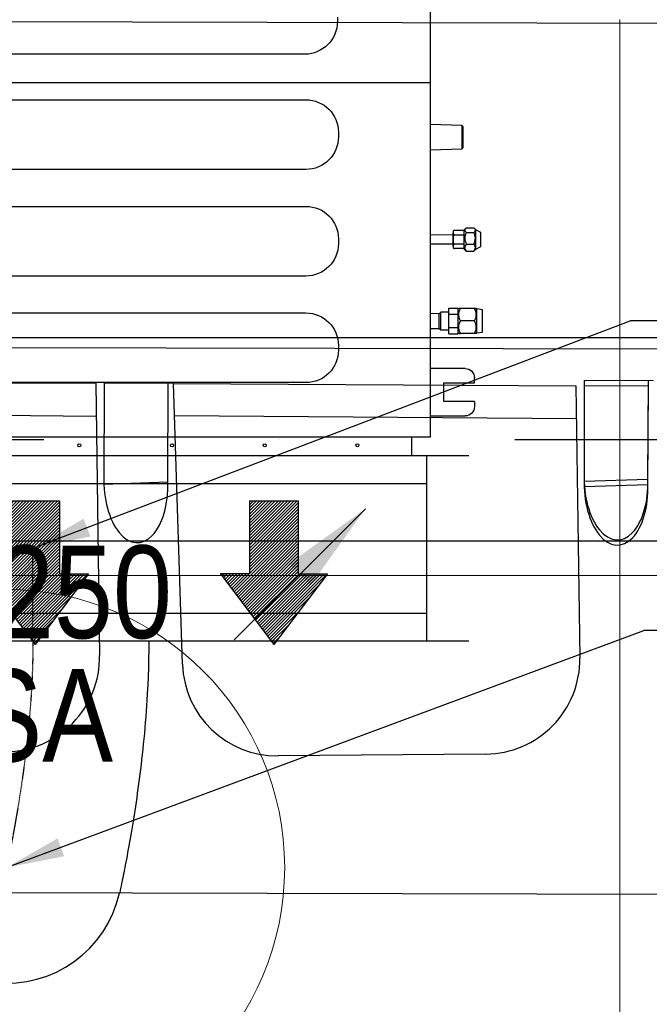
# Model space of a CAD drawing. Header units: millimetres. Extents: x -32221 to 212500, y 31663 to 93766.
# Tile 102 of 256: x 18603 to 19282, y 52250 to 53313. Entities that reach past the tile are written whole.
import ezdxf
from ezdxf.enums import TextEntityAlignment as Align

# ---------------------------------------------------------------- set-up
doc = ezdxf.new("R2010")
doc.units = ezdxf.units.MM
doc.linetypes.add('DASHDOT', pattern=[1, 0.5, -0.25, 0, -0.25])
doc.linetypes.add('DASHDOTX2', pattern=[50.8, 25.4, -12.7, 0, -12.7])
for name, color, linetype in [('DVM_INDOOR', 104, 'Continuous'), ('FLUID-N', 7, 'Continuous'), ('FLUID-N-100-ARRGR', 7, 'Continuous'), ('FLUID-N-100-NUM', 7, 'Continuous'), ('FLUID-N-SYM', 7, 'Continuous'), ('FLUID-W-100-DIM', 7, 'Continuous'), ('osie', 250, 'Continuous'), ('Sciany', 250, 'Continuous'), ('Wyposazenie', 250, 'Continuous')]:
    doc.layers.add(name, color=color, linetype=linetype)
doc.layers.add('kasetony', color=42, linetype='Continuous', lineweight=5)
doc.layers.add('Nawiewniki', color=5, linetype='Continuous', lineweight=20)
doc.styles.add('FDBES', font='simplex.shx')
doc.styles.get("Standard").update_dxf_attribs({"font": 'ARIALN.TTF'})
doc.linetypes.add('ZIGZAG', pattern='A,0.0001,-0.2,[131,ltypeshp.shx,S=0.2,R=0,X=-0.2,Y=0],-0.4,[131,ltypeshp.shx,S=0.2,R=180,X=0.2,Y=0],-0.2', length=0.8001)
doc.dimstyles.new('FDBES', dxfattribs={"dimscale": 50, "dimtxt": 4, "dimasz": 2.5, "dimexe": 0.8, "dimexo": 2, "dimgap": 1, "dimtad": 1, "dimdsep": 46, "dimtxsty": 'FDBES', "dimcen": 2.5, "dimclrd": 4, "dimclre": 5, "dimadec": 0, "dimazin": 0, "dimtfac": 1, "dimtmove": 0, "dimatfit": 3, "dimfxl": 1, "dimarcsym": 0})

# ---------------------------------------------------------------- blocks, each defined once
blk = doc.blocks.new('Direction')
at = {"layer": 'DVM_INDOOR', "color": 1}
for p, q in [((-35, 693.8), (35, 693.8)), ((-35, 693.8), (-35, 588.8)), ((35, 693.8), (35, 588.8)), ((-35, 588.8), (-77, 588.8)), ((-77, 588.8), (0, 487.3)), ((77, 588.8), (0, 487.3)), ((35, 588.8), (77, 588.8))]:
    blk.add_line(p, q, dxfattribs=at)
blk = doc.blocks.new('ID_D_G_D_1_T')
at = {"layer": 'DVM_INDOOR'}
h = blk.add_hatch(dxfattribs=at)
h.set_pattern_fill('ANSI31', color=1, scale=0.75)
h.set_pattern_definition([(45, (2.5398, -971.7816), (-1.683798, 1.683798), [])])
h.paths.add_polyline_path([(2.5, -574.8), (60.3, -498.6), (28.8, -498.6), (28.8, -419.9), (-23.7, -419.9), (-23.7, -498.6), (-55.2, -498.6)])
h = blk.add_hatch(dxfattribs=at)
h.set_pattern_fill('ANSI31', color=1, scale=0.75)
h.set_pattern_definition([(45, (102.5398, -971.7816), (-1.683798, 1.683798), [])])
h.paths.add_polyline_path([(260.1, -574.8), (317.8, -498.6), (286.3, -498.6), (286.3, -419.9), (233.8, -419.9), (233.8, -498.6), (202.3, -498.6)])
at = {"layer": 'DVM_INDOOR', "color": 0}
for p, q in [((429, -350.8), (429, 275.6)), ((328.5, 102.2), (328.5, 97.2)), ((293.4, 62.1), (-295.6, 62.1)), ((429, 31.3), (-424.9, 31.3)), ((-294.4, 12.9), (294.6, 12.9)), ((462.8, -14.8), (429, -13.6)), ((462.8, -14.8), (462.8, -27.3)), ((463.8, -15.8), (463.8, -38.9)), ((329.8, -22.2), (329.8, -27.2)), ((462.8, -27.3), (462.8, -39.9)), ((429, -41.1), (462.8, -39.9)), ((294.6, -62.3), (-294.4, -62.3)), ((-294.4, -102.1), (294.6, -102.1)), ((466.8, -126), (465.4, -127.4)), ((465.4, -128.2), (465.4, -127.4)), ((467.6, -125.3), (475.7, -125.3)), ((477.9, -127.4), (476.5, -126)), ((483.4, -130.4), (477.9, -127.4)), ((477.9, -128.2), (477.9, -127.4)), ((329.8, -137.2), (329.8, -142.2)), ((453.4, -133.2), (429, -133)), ((453.4, -130.3), (453.4, -130.8)), ((453.4, -137.4), (453.4, -130.8)), ((453.4, -137.4), (453.4, -130.8)), ((453.4, -142.7), (453.4, -133.2)), ((453.4, -142.7), (453.4, -133.2)), ((453.4, -142.7), (453.4, -133.2)), ((453.4, -137.4), (453.4, -138.4)), ((465.4, -128.1), (454.7, -128.1)), ((454.7, -133), (465.4, -133)), ((465.4, -148.4), (465.4, -128.2)), ((467.6, -130.2), (475.7, -130.2)), ((477.9, -148.4), (477.9, -128.2)), ((483.4, -145.4), (483.4, -130.4)), ((429, -142.7), (453.4, -142.7)), ((429, -142.7), (453.4, -142.7)), ((453.4, -145), (453.4, -138.4)), ((453.4, -145), (453.4, -145.5)), ((465.4, -142.8), (454.7, -142.8)), ((465.4, -147.7), (454.7, -147.7)), ((465.4, -148.4), (466.8, -149.8)), ((467.6, -142.8), (475.7, -142.8)), ((476.5, -149.8), (477.9, -148.4)), ((477.9, -148.4), (483.4, -145.4)), ((467.6, -150.5), (475.7, -150.5)), ((294.6, -177.3), (-294.4, -177.3)), ((448.6, -218.9), (448.6, -212)), ((448.6, -212), (458.6, -212)), ((458.6, -212), (458.6, -218.9)), ((459.4, -212.2), (458.9, -212.7)), ((476.3, -212.2), (461.5, -212.2)), ((476.3, -212.2), (461.5, -212.2)), ((478.9, -212.7), (478.4, -212.2)), ((-294.4, -217.1), (294.6, -217.1)), ((438.3, -218), (429, -217.9)), ((440.3, -216.4), (438.3, -218)), ((438.3, -225.9), (438.3, -218)), ((438.3, -233.9), (438.3, -218)), ((448.6, -216.4), (440.3, -216.4)), ((440.3, -235.4), (440.3, -216.4)), ((458.6, -218.9), (448.6, -218.9)), ((448.6, -232.8), (448.6, -218.9)), ((458.9, -216.3), (458.6, -216.3)), ((458.6, -218.9), (458.6, -232.8)), ((458.9, -238.7), (458.9, -212.7)), ((484.9, -213.7), (478.9, -212.7)), ((478.9, -238.7), (478.9, -212.7)), ((484.9, -237.7), (484.9, -213.7)), ((438.3, -233.9), (438.3, -225.9)), ((448.6, -232.8), (458.6, -232.8)), ((448.6, -239.7), (448.6, -232.8)), ((458.6, -232.8), (458.6, -239.7)), ((476.3, -225.7), (461.5, -225.7)), ((429, -233.9), (438.3, -233.9)), ((429, -233.9), (438.3, -233.9)), ((438.3, -233.9), (440.3, -235.4)), ((440.3, -235.4), (448.6, -235.4)), ((448.6, -239.7), (458.6, -239.7)), ((458.6, -235.3), (458.9, -235.3)), ((458.9, -238.7), (459.4, -239.2)), ((476.3, -239.2), (461.5, -239.2)), ((478.4, -239.2), (478.9, -238.7)), ((478.9, -238.7), (484.9, -237.7)), ((329.8, -252.2), (329.8, -257.2)), ((466.4, -277.2), (429, -277.2)), ((294.6, -292.3), (-294.4, -292.3)), ((443.3, -312.7), (443.3, -292.7)), ((443.3, -292.7), (476.4, -292.7)), ((476.4, -292.7), (476.4, -287.2)), ((473.4, -312.7), (443.3, -312.7)), ((476.4, -312.7), (473.4, -312.7)), ((476.4, -312.7), (476.4, -318.2)), ((429, -328.2), (466.4, -328.2)), ((-424.9, -350.8), (429, -350.8)), ((409, -371), (409, -351.3)), ((-408.1, -371), (409, -371))]:
    blk.add_line(p, q, dxfattribs=at)
for centre in [(50.2, -360), (150.2, -360), (250.2, -360), (350.2, -360)]:
    blk.add_circle(centre, 1.6, dxfattribs=at)
at = {"layer": 'DVM_INDOOR', "color": 0, "extrusion": (0, 0, -1)}
for centre, radius, start, end in [((-293.4, 97.2), 35.1, 180, 270), ((-294.6, -22.2), 35.1, 90, 180), ((-294.6, -27.2), 35.1, 180, 270), ((-294.6, -137.2), 35.1, 90, 180), ((-294.6, -142.2), 35.1, 180, 270), ((-294.6, -252.2), 35.1, 90, 180), ((-294.6, -257.2), 35.1, 180, 270), ((-466.4, -287.2), 10, 90, 180), ((-466.4, -318.2), 10, 180, 270), ((-409.5, -351.3), 0.5, 360, 90)]:
    blk.add_arc(centre, radius, start, end, dxfattribs=at)
at = {"layer": 'DVM_INDOOR', "color": 0}
for centre, start, end in [((462.8, -15.8), 0, 88.2), ((462.8, -38.9), 271.8, 0)]:
    blk.add_arc(centre, 1, start, end, dxfattribs=at)
for points, knots in [([(467.6, -125.3), (466.6, -126.1), (465.9, -126.9), (465.9, -128.6), (466.6, -129.4), (467.6, -130.2)], [0, 0, 0, 0, 0.5, 0.5, 1, 1, 1, 1]), ([(475.7, -130.2), (476.7, -129.4), (477.4, -128.6), (477.4, -126.9), (476.7, -126.1), (475.7, -125.3)], [0, 0, 0, 0, 0.5, 0.5, 1, 1, 1, 1]), ([(454.7, -128.1), (454.7, -128.1), (454.6, -128.1), (454.4, -128.1), (454, -128.3), (453.7, -128.5), (453.6, -128.8), (453.5, -129.1), (453.4, -129.4), (453.4, -129.8), (453.4, -130.1), (453.4, -130.3)], [0, 0, 0, 0, 0.000013, 0.069041, 0.139275, 0.284826, 0.389711, 0.496275, 0.619531, 0.743075, 1, 1, 1, 1]), ([(453.4, -130.8), (453.4, -131), (453.4, -131.3), (453.4, -131.7), (453.5, -132), (453.6, -132.3), (453.8, -132.6), (454.1, -132.9), (454.4, -133), (454.6, -133), (454.7, -133), (454.7, -133)], [0, 0, 0, 0, 0.239182, 0.362776, 0.485496, 0.613466, 0.749358, 0.877858, 0.939112, 0.970034, 1, 1, 1, 1]), ([(454.7, -133), (454.7, -133), (454.6, -133), (454.4, -133.1), (454.1, -133.3), (453.8, -133.8), (453.6, -134.3), (453.5, -134.9), (453.4, -135.6), (453.4, -136.4), (453.4, -137), (453.4, -137.4)], [0, 0, 0, 0, 0.029886, 0.060825, 0.121941, 0.2487, 0.371948, 0.49607, 0.618809, 0.742992, 1, 1, 1, 1]), ([(467.6, -130.2), (467.1, -131.2), (466.7, -132.2), (466.1, -134.3), (465.9, -135.4), (465.9, -138.7), (466.6, -140.8), (467.6, -142.8)], [0, 0, 0, 0, 0.25, 0.25, 0.5, 0.5, 1, 1, 1, 1]), ([(475.7, -142.8), (476.2, -141.8), (476.6, -140.8), (477.2, -138.7), (477.4, -137.6), (477.4, -134.3), (476.7, -132.2), (475.7, -130.2)], [0, 0, 0, 0, 0.25, 0.25, 0.5, 0.5, 1, 1, 1, 1]), ([(453.4, -138.4), (453.4, -138.8), (453.4, -139.4), (453.4, -140.2), (453.5, -140.8), (453.6, -141.5), (453.8, -142.1), (454.1, -142.5), (454.4, -142.8), (454.6, -142.8), (454.7, -142.8), (454.7, -142.8)], [0, 0, 0, 0, 0.239, 0.36254, 0.485088, 0.61328, 0.74929, 0.877829, 0.939097, 0.970051, 1, 1, 1, 1]), ([(454.7, -142.8), (454.6, -142.8), (454.5, -142.8), (454.3, -142.9), (454, -143), (453.7, -143.3), (453.6, -143.5), (453.5, -143.8), (453.4, -144.1), (453.4, -144.5), (453.4, -144.8), (453.4, -145)], [0, 0, 0, 0, 0.033947, 0.069512, 0.139705, 0.28517, 0.390004, 0.496517, 0.619714, 0.743198, 1, 1, 1, 1]), ([(453.4, -145.5), (453.4, -145.7), (453.4, -146), (453.4, -146.4), (453.5, -146.7), (453.6, -147.1), (453.8, -147.4), (454.1, -147.6), (454.4, -147.7), (454.6, -147.7), (454.7, -147.7), (454.7, -147.7)], [0, 0, 0, 0, 0.239181, 0.362773, 0.485493, 0.613462, 0.749353, 0.877854, 0.939109, 0.970033, 1, 1, 1, 1]), ([(467.6, -142.8), (467.1, -143.4), (466.7, -144), (466.1, -145.3), (465.9, -146), (465.9, -148), (466.6, -149.3), (467.6, -150.5)], [0, 0, 0, 0, 0.25, 0.25, 0.5, 0.5, 1, 1, 1, 1]), ([(475.7, -150.5), (476.2, -149.9), (476.6, -149.3), (477.2, -148), (477.4, -147.3), (477.4, -145.3), (476.7, -144), (475.7, -142.8)], [0, 0, 0, 0, 0.25, 0.25, 0.5, 0.5, 1, 1, 1, 1]), ([(461.5, -212.2), (461.4, -212.2), (461.2, -212.2), (460.9, -212.2), (460.8, -212.2), (460.6, -212.2), (460.6, -212.2), (460.4, -212.2), (460.3, -212.2), (460.1, -212.2), (459.8, -212.2), (459.7, -212.2), (459.5, -212.2), (459.5, -212.2), (459.5, -212.2), (459.4, -212.2), (459.4, -212.2), (459.4, -212.2), (459.4, -212.2), (459.4, -212.2)], [0, 0, 0, 0, 0.125462, 0.125462, 0.250924, 0.250924, 0.313655, 0.313655, 0.376386, 0.501849, 0.501849, 0.752773, 0.752773, 0.878235, 0.878235, 0.940966, 0.972332, 0.972332, 1, 1, 1, 1]), ([(461.5, -225.7), (460.9, -224.7), (460.4, -223.6), (459.7, -221.4), (459.4, -220.2), (459.4, -216.6), (460.3, -214.4), (461.5, -212.2)], [0, 0, 0, 0, 0.25, 0.25, 0.5, 0.5, 1, 1, 1, 1]), ([(460.1, -212.2), (460.2, -212.2), (460.2, -212.2), (460.4, -212.2), (460.4, -212.2), (460.4, -212.2), (460.5, -212.2), (460.6, -212.2), (460.8, -212.2), (460.9, -212.2), (461.2, -212.2), (461.4, -212.2), (461.5, -212.2)], [0, 0, 0, 0, 0.181781, 0.181781, 0.249966, 0.249966, 0.318151, 0.454521, 0.454521, 0.72726, 0.72726, 1, 1, 1, 1]), ([(476.3, -225.7), (477, -224.7), (477.5, -223.6), (478.2, -221.4), (478.4, -220.2), (478.4, -216.6), (477.6, -214.4), (476.3, -212.2)], [0, 0, 0, 0, 0.25, 0.25, 0.5, 0.5, 1, 1, 1, 1]), ([(476.3, -212.2), (476.5, -212.2), (476.6, -212.2), (476.9, -212.2), (477.1, -212.2), (477.2, -212.2), (477.3, -212.2), (477.4, -212.2), (477.6, -212.2), (477.8, -212.2), (478, -212.2), (478.2, -212.2), (478.3, -212.2), (478.4, -212.2), (478.4, -212.2), (478.4, -212.2), (478.4, -212.2), (478.4, -212.2), (478.4, -212.2), (478.4, -212.2), (478.4, -212.2), (478.4, -212.2), (478.3, -212.2), (478.2, -212.2), (478, -212.2), (477.8, -212.2), (477.7, -212.2), (477.5, -212.2), (477.5, -212.2), (477.4, -212.2), (477.3, -212.2), (477.2, -212.2), (477.1, -212.2), (476.9, -212.2), (476.6, -212.2), (476.5, -212.2), (476.3, -212.2)], [0, 0, 0, 0, 0.0625, 0.0625, 0.125, 0.125, 0.15625, 0.15625, 0.1875, 0.25, 0.25, 0.375, 0.375, 0.4375, 0.4375, 0.46875, 0.484375, 0.484375, 0.5, 0.5, 0.5625, 0.5625, 0.625, 0.625, 0.75, 0.75, 0.8125, 0.8125, 0.828125, 0.828125, 0.84375, 0.875, 0.875, 0.9375, 0.9375, 1, 1, 1, 1]), ([(461.5, -239.2), (460.9, -238.2), (460.4, -237.1), (459.7, -234.9), (459.4, -233.7), (459.4, -230.1), (460.3, -227.9), (461.5, -225.7)], [0, 0, 0, 0, 0.25, 0.25, 0.5, 0.5, 1, 1, 1, 1]), ([(476.3, -239.2), (477, -238.2), (477.5, -237.1), (478.2, -234.9), (478.4, -233.7), (478.4, -230.1), (477.6, -227.9), (476.3, -225.7)], [0, 0, 0, 0, 0.25, 0.25, 0.5, 0.5, 1, 1, 1, 1]), ([(459.4, -239.2), (459.4, -239.2), (459.4, -239.2), (459.4, -239.2), (459.4, -239.2), (459.5, -239.2), (459.5, -239.2), (459.5, -239.2), (459.7, -239.2), (459.8, -239.2), (460.1, -239.2), (460.3, -239.2), (460.4, -239.2), (460.6, -239.2), (460.6, -239.2), (460.8, -239.2), (460.9, -239.2), (461.2, -239.2), (461.4, -239.2), (461.5, -239.2)], [0, 0, 0, 0, 0.027668, 0.027668, 0.059034, 0.121765, 0.121765, 0.247227, 0.247227, 0.498151, 0.498151, 0.623614, 0.686345, 0.686345, 0.749076, 0.749076, 0.874538, 0.874538, 1, 1, 1, 1]), ([(478.4, -239.2), (478.4, -239.2), (478.4, -239.2), (478.4, -239.2), (478.4, -239.2), (478.4, -239.2), (478.4, -239.2), (478.3, -239.2), (478.2, -239.2), (478, -239.2), (477.8, -239.2), (477.6, -239.2), (477.4, -239.2), (477.3, -239.2), (477.2, -239.2), (477.1, -239.2), (476.9, -239.2), (476.6, -239.2), (476.5, -239.2), (476.3, -239.2)], [0, 0, 0, 0, 0.027668, 0.027668, 0.059034, 0.121765, 0.121765, 0.247227, 0.247227, 0.498151, 0.498151, 0.623614, 0.686345, 0.686345, 0.749076, 0.749076, 0.874538, 0.874538, 1, 1, 1, 1])]:
    blk.add_open_spline(points, degree=3, knots=knots, dxfattribs=at)
for points in [[(467.6, -150.5), (467.3, -150.3), (467, -150), (466.8, -149.8)], [(476.5, -149.8), (476.3, -150), (476, -150.3), (475.7, -150.5)]]:
    blk.add_open_spline(points, degree=3, dxfattribs=at)
at = {"layer": 'DVM_INDOOR', "xscale": 0.75, "yscale": 0.75, "zscale": 0.75}
for p in [(2.5, -940.3), (260.1, -940.3)]:
    blk.add_blockref('Direction', p, dxfattribs=at)
at = {"layer": 'DVM_INDOOR', "color": 2}
blk.add_text('SA', height=100, dxfattribs=at).set_placement((86.6, -731.4), align=Align.BOTTOM_RIGHT)
blk = doc.blocks.new('*U4444')
at = {"color": 14, "linetype": 'Continuous', "lineweight": -2}
for p, q in [((-100, -470), (-100, 470)), ((100, -470), (100, 470))]:
    blk.add_line(p, q, dxfattribs=at)
at = {"color": 0, "linetype": 'ByBlock', "lineweight": -2}
blk.add_line((-100, 425), (100, 425), dxfattribs=at)
at = {"color": 5, "linetype": 'Continuous', "lineweight": -3}
for p, q in [((-70, -425), (-70, 425)), ((70, -425), (70, 425))]:
    blk.add_line(p, q, dxfattribs=at)
blk = doc.blocks.new('*U4445')
at = {"color": 14, "linetype": 'Continuous', "lineweight": -2}
for p, q in [((-50, 125), (-50, 0)), ((-50, 0), (-50, -125))]:
    blk.add_line(p, q, dxfattribs=at)
at = {"layer": 'FLUID-N-SYM', "color": 2, "linetype": 'DASHDOT', "lineweight": -3}
blk.add_line((-50, 0), (50, 0), dxfattribs=at)
blk = doc.blocks.new('*U4467')
at = {"color": 14, "linetype": 'Continuous', "lineweight": -2}
for p, q in [((0, 244.6, -96.5), (0, 244.6, 28.5)), ((0, 244.6, 28.5), (0, 244.6, 153.5))]:
    blk.add_line(p, q, dxfattribs=at)
at = {"color": 14, "linetype": 'Continuous', "lineweight": -2, "extrusion": (-1, -8.97163e-18, -1.44104e-16)}
blk.add_ellipse((0, 0), major_axis=(0, 27.6, -121.9), ratio=1, start_param=0, end_param=1.690905, dxfattribs=at)
at = {"color": 14, "linetype": 'Continuous', "lineweight": -2, "extrusion": (-1, -1.81765e-16, -2.02435e-16)}
blk.add_ellipse((0, 0), major_axis=(0, -124.3, -12.8), ratio=1, start_param=0, end_param=1.450688, dxfattribs=at)
at = {"color": 20, "linetype": 'ZIGZAG', "lineweight": -2, "ltscale": 50}
for points, knots in [([(0, 244.6, 153.5), (0, 236, 153.4), (0, 218.7, 153.3), (0, 184.7, 151.9), (0, 144, 148.9), (0, 99.8, 143.9), (0, 60.5, 138.3), (0, 26.3, 132.6), (0, -1.8, 127.3), (0, -18.1, 124), (0, -25.8, 122.3), (0, -27.1, 122), (0, -27.6, 121.9)], [0, 0, 0, 0, 25.899921, 51.799843, 103.599686, 155.399528, 207.199371, 258.999214, 310.799057, 362.5989, 388.498821, 414.398743, 414.398743, 414.398743, 414.398743]), ([(0, 244.6, -96.5), (0, 237, -96.6), (0, 221.7, -96.7), (0, 192.3, -98.1), (0, 158.6, -100.9), (0, 123.2, -105.2), (0, 92.4, -109.8), (0, 65.9, -114.3), (0, 44.9, -118.3), (0, 33.4, -120.7), (0, 28.2, -121.8), (0, 27.7, -121.9), (0, 27.5, -121.9)], [0, 0, 0, 0, 22.864781, 45.729562, 91.459124, 137.188687, 182.918249, 228.647811, 274.377373, 320.106935, 342.971716, 365.836497, 365.836497, 365.836497, 365.836497])]:
    blk.add_open_spline(points, degree=3, knots=knots, dxfattribs=at)
at = {"layer": 'FLUID-N-SYM', "color": 2, "linetype": 'DASHDOT', "lineweight": -3}
blk.add_open_spline([(0, 244.6, 28.5), (0, 181, 28.5), (0, 60.8, 13.8), (0, 0), (0, 0)], degree=3, knots=[0, 0, 0, 0, 190.902154, 383.249977, 383.249977, 383.249977, 383.249977], dxfattribs=at)
blk = doc.blocks.new('*U2916')
at = {"color": 6}
blk.add_line((922.3, 255.9), (687.5, 255.9), dxfattribs=at)
blk.add_line((922.3, 255.9), (687.5, 255.9), dxfattribs=at)
blk.add_line((922.3, 255.9), (687.5, 255.9), dxfattribs=at)
blk.add_line((922.3, 255.9), (687.5, 255.9), dxfattribs=at)
blk.add_line((922.3, 255.9), (687.5, 255.9), dxfattribs=at)
blk.add_line((922.3, 255.9), (687.5, 255.9), dxfattribs=at)
blk.add_line((922.3, 255.9), (687.5, 255.9), dxfattribs=at)
blk.add_line((922.3, 255.9), (687.5, 255.9), dxfattribs=at)
blk.add_line((922.3, 255.9), (687.5, 255.9), dxfattribs=at)
blk.add_line((922.3, 255.9), (687.5, 255.9), dxfattribs=at)
blk.add_line((922.3, 255.9), (687.5, 255.9), dxfattribs=at)
blk.add_line((922.3, 255.9), (687.5, 255.9), dxfattribs=at)
blk.add_line((922.3, 255.9), (687.5, 255.9), dxfattribs=at)
blk.add_line((922.3, 255.9), (687.5, 255.9), dxfattribs=at)
blk.add_line((922.3, 255.9), (687.5, 255.9), dxfattribs=at)
blk.add_line((922.3, 255.9), (687.5, 255.9), dxfattribs=at)
blk.add_line((922.3, 255.9), (687.5, 255.9), dxfattribs=at)
blk.add_line((922.3, 255.9), (687.5, 255.9), dxfattribs=at)
blk.add_line((922.3, 255.9), (687.5, 255.9), dxfattribs=at)
blk.add_line((922.3, 255.9), (687.5, 255.9), dxfattribs=at)
blk.add_line((922.3, 255.9), (687.5, 255.9), dxfattribs=at)
blk.add_line((922.3, 255.9), (687.5, 255.9), dxfattribs=at)
blk.add_line((922.3, 255.9), (687.5, 255.9), dxfattribs=at)
blk.add_line((922.3, 255.9), (687.5, 255.9), dxfattribs=at)
blk.add_line((922.3, 255.9), (687.5, 255.9), dxfattribs=at)
blk.add_line((922.3, 255.9), (687.5, 255.9), dxfattribs=at)
blk.add_line((922.3, 255.9), (687.5, 255.9), dxfattribs=at)
blk.add_line((922.3, 255.9), (687.5, 255.9), dxfattribs=at)
blk.add_line((922.3, 255.9), (687.5, 255.9), dxfattribs=at)
blk.add_line((922.3, 255.9), (687.5, 255.9), dxfattribs=at)
blk.add_line((922.3, 255.9), (687.5, 255.9), dxfattribs=at)
blk.add_line((922.3, 255.9), (687.5, 255.9), dxfattribs=at)
blk.add_line((922.3, 255.9), (687.5, 255.9), dxfattribs=at)
blk.add_line((922.3, 255.9), (687.5, 255.9), dxfattribs=at)
blk.add_line((922.3, 255.9), (687.5, 255.9), dxfattribs=at)
blk.add_line((922.3, 255.9), (687.5, 255.9), dxfattribs=at)
blk.add_line((922.3, 255.9), (687.5, 255.9), dxfattribs=at)
blk.add_line((922.3, 255.9), (687.5, 255.9), dxfattribs=at)
blk.add_line((922.3, 255.9), (687.5, 255.9), dxfattribs=at)
blk.add_line((922.3, 255.9), (687.5, 255.9), dxfattribs=at)
blk.add_line((922.3, 255.9), (687.5, 255.9), dxfattribs=at)
blk.add_line((922.3, 255.9), (687.5, 255.9), dxfattribs=at)
blk.add_line((922.3, 255.9), (687.5, 255.9), dxfattribs=at)
blk.add_line((922.3, 255.9), (687.5, 255.9), dxfattribs=at)
blk.add_line((922.3, 255.9), (687.5, 255.9), dxfattribs=at)
blk.add_line((922.3, 255.9), (687.5, 255.9), dxfattribs=at)
blk.add_line((922.3, 255.9), (687.5, 255.9), dxfattribs=at)
blk.add_line((922.3, 255.9), (687.5, 255.9), dxfattribs=at)
blk.add_line((922.3, 255.9), (687.5, 255.9), dxfattribs=at)
blk.add_line((922.3, 255.9), (687.5, 255.9), dxfattribs=at)
blk.add_line((922.3, 255.9), (687.5, 255.9), dxfattribs=at)
blk.add_leader([(0, 0), (687.5, 255.9)], dimstyle='FDBES', override={"dimscale": 25, "dimclrd": 256, "dimclre": 256})
blk.add_leader([(0, 0), (687.5, 255.9)], dimstyle='FDBES', override={"dimscale": 25, "dimclrd": 256, "dimclre": 256})
blk.add_leader([(0, 0), (687.5, 255.9)], dimstyle='FDBES', override={"dimscale": 25, "dimclrd": 256, "dimclre": 256})
blk.add_leader([(0, 0), (687.5, 255.9)], dimstyle='FDBES', override={"dimscale": 25, "dimclrd": 256, "dimclre": 256})
blk.add_leader([(0, 0), (687.5, 255.9)], dimstyle='FDBES', override={"dimscale": 25, "dimclrd": 256, "dimclre": 256})
blk.add_leader([(0, 0), (687.5, 255.9)], dimstyle='FDBES', override={"dimscale": 25, "dimclrd": 256, "dimclre": 256})
blk.add_leader([(0, 0), (687.5, 255.9)], dimstyle='FDBES', override={"dimscale": 25, "dimclrd": 256, "dimclre": 256})
blk.add_leader([(0, 0), (687.5, 255.9)], dimstyle='FDBES', override={"dimscale": 25, "dimclrd": 256, "dimclre": 256})
blk.add_leader([(0, 0), (687.5, 255.9)], dimstyle='FDBES', override={"dimscale": 25, "dimclrd": 256, "dimclre": 256})
blk.add_leader([(0, 0), (687.5, 255.9)], dimstyle='FDBES', override={"dimscale": 25, "dimclrd": 256, "dimclre": 256})
blk.add_leader([(0, 0), (687.5, 255.9)], dimstyle='FDBES', override={"dimscale": 25, "dimclrd": 256, "dimclre": 256})
blk.add_leader([(0, 0), (687.5, 255.9)], dimstyle='FDBES', override={"dimscale": 25, "dimclrd": 256, "dimclre": 256})
blk.add_leader([(0, 0), (687.5, 255.9)], dimstyle='FDBES', override={"dimscale": 25, "dimclrd": 256, "dimclre": 256})
blk.add_leader([(0, 0), (687.5, 255.9)], dimstyle='FDBES', override={"dimscale": 25, "dimclrd": 256, "dimclre": 256})
blk.add_leader([(0, 0), (687.5, 255.9)], dimstyle='FDBES', override={"dimscale": 25, "dimclrd": 256, "dimclre": 256})
blk.add_leader([(0, 0), (687.5, 255.9)], dimstyle='FDBES', override={"dimscale": 25, "dimclrd": 256, "dimclre": 256})
blk.add_leader([(0, 0), (687.5, 255.9)], dimstyle='FDBES', override={"dimscale": 25, "dimclrd": 256, "dimclre": 256})
blk.add_leader([(0, 0), (687.5, 255.9)], dimstyle='FDBES', override={"dimscale": 25, "dimclrd": 256, "dimclre": 256})
blk.add_leader([(0, 0), (687.5, 255.9)], dimstyle='FDBES', override={"dimscale": 25, "dimclrd": 256, "dimclre": 256})
blk.add_leader([(0, 0), (687.5, 255.9)], dimstyle='FDBES', override={"dimscale": 25, "dimclrd": 256, "dimclre": 256})
blk.add_leader([(0, 0), (687.5, 255.9)], dimstyle='FDBES', override={"dimscale": 25, "dimclrd": 256, "dimclre": 256})
blk.add_leader([(0, 0), (687.5, 255.9)], dimstyle='FDBES', override={"dimscale": 25, "dimclrd": 256, "dimclre": 256})
blk.add_leader([(0, 0), (687.5, 255.9)], dimstyle='FDBES', override={"dimscale": 25, "dimclrd": 256, "dimclre": 256})
blk.add_leader([(0, 0), (687.5, 255.9)], dimstyle='FDBES', override={"dimscale": 25, "dimclrd": 256, "dimclre": 256})
blk.add_leader([(0, 0), (687.5, 255.9)], dimstyle='FDBES', override={"dimscale": 25, "dimclrd": 256, "dimclre": 256})
blk.add_leader([(0, 0), (687.5, 255.9)], dimstyle='FDBES', override={"dimscale": 25, "dimclrd": 256, "dimclre": 256})
blk.add_leader([(0, 0), (687.5, 255.9)], dimstyle='FDBES', override={"dimscale": 25, "dimclrd": 256, "dimclre": 256})
blk.add_leader([(0, 0), (687.5, 255.9)], dimstyle='FDBES', override={"dimscale": 25, "dimclrd": 256, "dimclre": 256})
blk.add_leader([(0, 0), (687.5, 255.9)], dimstyle='FDBES', override={"dimscale": 25, "dimclrd": 256, "dimclre": 256})
blk.add_leader([(0, 0), (687.5, 255.9)], dimstyle='FDBES', override={"dimscale": 25, "dimclrd": 256, "dimclre": 256})
blk.add_leader([(0, 0), (687.5, 255.9)], dimstyle='FDBES', override={"dimscale": 25, "dimclrd": 256, "dimclre": 256})
blk.add_leader([(0, 0), (687.5, 255.9)], dimstyle='FDBES', override={"dimscale": 25, "dimclrd": 256, "dimclre": 256})
blk.add_leader([(0, 0), (687.5, 255.9)], dimstyle='FDBES', override={"dimscale": 25, "dimclrd": 256, "dimclre": 256})
blk.add_leader([(0, 0), (687.5, 255.9)], dimstyle='FDBES', override={"dimscale": 25, "dimclrd": 256, "dimclre": 256})
blk.add_leader([(0, 0), (687.5, 255.9)], dimstyle='FDBES', override={"dimscale": 25, "dimclrd": 256, "dimclre": 256})
blk.add_leader([(0, 0), (687.5, 255.9)], dimstyle='FDBES', override={"dimscale": 25, "dimclrd": 256, "dimclre": 256})
blk.add_leader([(0, 0), (687.5, 255.9)], dimstyle='FDBES', override={"dimscale": 25, "dimclrd": 256, "dimclre": 256})
blk.add_leader([(0, 0), (687.5, 255.9)], dimstyle='FDBES', override={"dimscale": 25, "dimclrd": 256, "dimclre": 256})
blk.add_leader([(0, 0), (687.5, 255.9)], dimstyle='FDBES', override={"dimscale": 25, "dimclrd": 256, "dimclre": 256})
blk.add_leader([(0, 0), (687.5, 255.9)], dimstyle='FDBES', override={"dimscale": 25, "dimclrd": 256, "dimclre": 256})
blk.add_leader([(0, 0), (687.5, 255.9)], dimstyle='FDBES', override={"dimscale": 25, "dimclrd": 256, "dimclre": 256})
blk.add_leader([(0, 0), (687.5, 255.9)], dimstyle='FDBES', override={"dimscale": 25, "dimclrd": 256, "dimclre": 256})
blk.add_leader([(0, 0), (687.5, 255.9)], dimstyle='FDBES', override={"dimscale": 25, "dimclrd": 256, "dimclre": 256})
blk.add_leader([(0, 0), (687.5, 255.9)], dimstyle='FDBES', override={"dimscale": 25, "dimclrd": 256, "dimclre": 256})
blk.add_leader([(0, 0), (687.5, 255.9)], dimstyle='FDBES', override={"dimscale": 25, "dimclrd": 256, "dimclre": 256})
blk.add_leader([(0, 0), (687.5, 255.9)], dimstyle='FDBES', override={"dimscale": 25, "dimclrd": 256, "dimclre": 256})
blk.add_leader([(0, 0), (687.5, 255.9)], dimstyle='FDBES', override={"dimscale": 25, "dimclrd": 256, "dimclre": 256})
blk.add_leader([(0, 0), (687.5, 255.9)], dimstyle='FDBES', override={"dimscale": 25, "dimclrd": 256, "dimclre": 256})
blk.add_leader([(0, 0), (687.5, 255.9)], dimstyle='FDBES', override={"dimscale": 25, "dimclrd": 256, "dimclre": 256})
blk.add_leader([(0, 0), (687.5, 255.9)], dimstyle='FDBES', override={"dimscale": 25, "dimclrd": 256, "dimclre": 256})
blk.add_leader([(0, 0), (687.5, 255.9)], dimstyle='FDBES', override={"dimscale": 25, "dimclrd": 256, "dimclre": 256})
blk = doc.blocks.new('*U2929')
at = {"color": 6}
blk.add_line((894, 245.4), (644, 245.4), dxfattribs=at)
blk.add_line((894, 245.4), (644, 245.4), dxfattribs=at)
blk.add_line((894, 245.4), (644, 245.4), dxfattribs=at)
blk.add_line((894, 245.4), (644, 245.4), dxfattribs=at)
blk.add_line((894, 245.4), (644, 245.4), dxfattribs=at)
blk.add_line((894, 245.4), (644, 245.4), dxfattribs=at)
blk.add_line((894, 245.4), (644, 245.4), dxfattribs=at)
blk.add_line((894, 245.4), (644, 245.4), dxfattribs=at)
blk.add_line((894, 245.4), (644, 245.4), dxfattribs=at)
blk.add_line((894, 245.4), (644, 245.4), dxfattribs=at)
blk.add_line((894, 245.4), (644, 245.4), dxfattribs=at)
blk.add_line((894, 245.4), (644, 245.4), dxfattribs=at)
blk.add_line((894, 245.4), (644, 245.4), dxfattribs=at)
blk.add_line((894, 245.4), (644, 245.4), dxfattribs=at)
blk.add_line((894, 245.4), (644, 245.4), dxfattribs=at)
blk.add_line((894, 245.4), (644, 245.4), dxfattribs=at)
blk.add_line((894, 245.4), (644, 245.4), dxfattribs=at)
blk.add_line((894, 245.4), (644, 245.4), dxfattribs=at)
blk.add_line((894, 245.4), (644, 245.4), dxfattribs=at)
blk.add_line((894, 245.4), (644, 245.4), dxfattribs=at)
blk.add_line((894, 245.4), (644, 245.4), dxfattribs=at)
blk.add_line((894, 245.4), (644, 245.4), dxfattribs=at)
blk.add_line((894, 245.4), (644, 245.4), dxfattribs=at)
blk.add_line((894, 245.4), (644, 245.4), dxfattribs=at)
blk.add_line((894, 245.4), (644, 245.4), dxfattribs=at)
blk.add_line((894, 245.4), (644, 245.4), dxfattribs=at)
blk.add_line((894, 245.4), (644, 245.4), dxfattribs=at)
blk.add_line((894, 245.4), (644, 245.4), dxfattribs=at)
blk.add_line((894, 245.4), (644, 245.4), dxfattribs=at)
blk.add_line((894, 245.4), (644, 245.4), dxfattribs=at)
blk.add_line((894, 245.4), (644, 245.4), dxfattribs=at)
blk.add_line((894, 245.4), (644, 245.4), dxfattribs=at)
blk.add_line((894, 245.4), (644, 245.4), dxfattribs=at)
blk.add_line((894, 245.4), (644, 245.4), dxfattribs=at)
blk.add_line((894, 245.4), (644, 245.4), dxfattribs=at)
blk.add_line((894, 245.4), (644, 245.4), dxfattribs=at)
blk.add_leader([(0, 0), (644, 245.4)], dimstyle='FDBES', override={"dimscale": 25, "dimclrd": 256, "dimclre": 256})
blk.add_leader([(0, 0), (644, 245.4)], dimstyle='FDBES', override={"dimscale": 25, "dimclrd": 256, "dimclre": 256})
blk.add_leader([(0, 0), (644, 245.4)], dimstyle='FDBES', override={"dimscale": 25, "dimclrd": 256, "dimclre": 256})
blk.add_leader([(0, 0), (644, 245.4)], dimstyle='FDBES', override={"dimscale": 25, "dimclrd": 256, "dimclre": 256})
blk.add_leader([(0, 0), (644, 245.4)], dimstyle='FDBES', override={"dimscale": 25, "dimclrd": 256, "dimclre": 256})
blk.add_leader([(0, 0), (644, 245.4)], dimstyle='FDBES', override={"dimscale": 25, "dimclrd": 256, "dimclre": 256})
blk.add_leader([(0, 0), (644, 245.4)], dimstyle='FDBES', override={"dimscale": 25, "dimclrd": 256, "dimclre": 256})
blk.add_leader([(0, 0), (644, 245.4)], dimstyle='FDBES', override={"dimscale": 25, "dimclrd": 256, "dimclre": 256})
blk.add_leader([(0, 0), (644, 245.4)], dimstyle='FDBES', override={"dimscale": 25, "dimclrd": 256, "dimclre": 256})
blk.add_leader([(0, 0), (644, 245.4)], dimstyle='FDBES', override={"dimscale": 25, "dimclrd": 256, "dimclre": 256})
blk.add_leader([(0, 0), (644, 245.4)], dimstyle='FDBES', override={"dimscale": 25, "dimclrd": 256, "dimclre": 256})
blk.add_leader([(0, 0), (644, 245.4)], dimstyle='FDBES', override={"dimscale": 25, "dimclrd": 256, "dimclre": 256})
blk.add_leader([(0, 0), (644, 245.4)], dimstyle='FDBES', override={"dimscale": 25, "dimclrd": 256, "dimclre": 256})
blk.add_leader([(0, 0), (644, 245.4)], dimstyle='FDBES', override={"dimscale": 25, "dimclrd": 256, "dimclre": 256})
blk.add_leader([(0, 0), (644, 245.4)], dimstyle='FDBES', override={"dimscale": 25, "dimclrd": 256, "dimclre": 256})
blk.add_leader([(0, 0), (644, 245.4)], dimstyle='FDBES', override={"dimscale": 25, "dimclrd": 256, "dimclre": 256})
blk.add_leader([(0, 0), (644, 245.4)], dimstyle='FDBES', override={"dimscale": 25, "dimclrd": 256, "dimclre": 256})
blk.add_leader([(0, 0), (644, 245.4)], dimstyle='FDBES', override={"dimscale": 25, "dimclrd": 256, "dimclre": 256})
blk.add_leader([(0, 0), (644, 245.4)], dimstyle='FDBES', override={"dimscale": 25, "dimclrd": 256, "dimclre": 256})
blk.add_leader([(0, 0), (644, 245.4)], dimstyle='FDBES', override={"dimscale": 25, "dimclrd": 256, "dimclre": 256})
blk.add_leader([(0, 0), (644, 245.4)], dimstyle='FDBES', override={"dimscale": 25, "dimclrd": 256, "dimclre": 256})
blk.add_leader([(0, 0), (644, 245.4)], dimstyle='FDBES', override={"dimscale": 25, "dimclrd": 256, "dimclre": 256})
blk.add_leader([(0, 0), (644, 245.4)], dimstyle='FDBES', override={"dimscale": 25, "dimclrd": 256, "dimclre": 256})
blk.add_leader([(0, 0), (644, 245.4)], dimstyle='FDBES', override={"dimscale": 25, "dimclrd": 256, "dimclre": 256})
blk.add_leader([(0, 0), (644, 245.4)], dimstyle='FDBES', override={"dimscale": 25, "dimclrd": 256, "dimclre": 256})
blk.add_leader([(0, 0), (644, 245.4)], dimstyle='FDBES', override={"dimscale": 25, "dimclrd": 256, "dimclre": 256})
blk.add_leader([(0, 0), (644, 245.4)], dimstyle='FDBES', override={"dimscale": 25, "dimclrd": 256, "dimclre": 256})
blk.add_leader([(0, 0), (644, 245.4)], dimstyle='FDBES', override={"dimscale": 25, "dimclrd": 256, "dimclre": 256})
blk.add_leader([(0, 0), (644, 245.4)], dimstyle='FDBES', override={"dimscale": 25, "dimclrd": 256, "dimclre": 256})
blk.add_leader([(0, 0), (644, 245.4)], dimstyle='FDBES', override={"dimscale": 25, "dimclrd": 256, "dimclre": 256})
blk.add_leader([(0, 0), (644, 245.4)], dimstyle='FDBES', override={"dimscale": 25, "dimclrd": 256, "dimclre": 256})
blk.add_leader([(0, 0), (644, 245.4)], dimstyle='FDBES', override={"dimscale": 25, "dimclrd": 256, "dimclre": 256})
blk.add_leader([(0, 0), (644, 245.4)], dimstyle='FDBES', override={"dimscale": 25, "dimclrd": 256, "dimclre": 256})
blk.add_leader([(0, 0), (644, 245.4)], dimstyle='FDBES', override={"dimscale": 25, "dimclrd": 256, "dimclre": 256})
blk.add_leader([(0, 0), (644, 245.4)], dimstyle='FDBES', override={"dimscale": 25, "dimclrd": 256, "dimclre": 256})
blk.add_leader([(0, 0), (644, 245.4)], dimstyle='FDBES', override={"dimscale": 25, "dimclrd": 256, "dimclre": 256})
blk = doc.blocks.new('*U3539')
at = {"color": 0}
blk.add_leader([(141.4, -141.4), (0, 0)], dimstyle='FDBES', override={"dimscale": 40, "dimclrd": 0}, dxfattribs=at)
blk.add_leader([(141.4, -141.4), (0, 0)], dimstyle='FDBES', override={"dimscale": 40, "dimclrd": 0}, dxfattribs=at)
blk.add_leader([(141.4, -141.4), (0, 0)], dimstyle='FDBES', override={"dimscale": 40, "dimclrd": 0}, dxfattribs=at)
blk.add_leader([(141.4, -141.4), (0, 0)], dimstyle='FDBES', override={"dimscale": 40, "dimclrd": 0}, dxfattribs=at)
blk.add_leader([(141.4, -141.4), (0, 0)], dimstyle='FDBES', override={"dimscale": 40, "dimclrd": 0}, dxfattribs=at)
blk.add_leader([(141.4, -141.4), (0, 0)], dimstyle='FDBES', override={"dimscale": 40, "dimclrd": 0}, dxfattribs=at)
blk.add_leader([(141.4, -141.4), (0, 0)], dimstyle='FDBES', override={"dimscale": 40, "dimclrd": 0}, dxfattribs=at)
blk.add_leader([(141.4, -141.4), (0, 0)], dimstyle='FDBES', override={"dimscale": 40, "dimclrd": 0}, dxfattribs=at)
blk.add_leader([(141.4, -141.4), (0, 0)], dimstyle='FDBES', override={"dimscale": 40, "dimclrd": 0}, dxfattribs=at)
blk.add_leader([(141.4, -141.4), (0, 0)], dimstyle='FDBES', override={"dimscale": 40, "dimclrd": 0}, dxfattribs=at)
blk.add_leader([(141.4, -141.4), (0, 0)], dimstyle='FDBES', override={"dimscale": 40, "dimclrd": 0}, dxfattribs=at)
blk.add_leader([(141.4, -141.4), (0, 0)], dimstyle='FDBES', override={"dimscale": 40, "dimclrd": 0}, dxfattribs=at)
blk.add_leader([(141.4, -141.4), (0, 0)], dimstyle='FDBES', override={"dimscale": 40, "dimclrd": 0}, dxfattribs=at)
blk.add_leader([(141.4, -141.4), (0, 0)], dimstyle='FDBES', override={"dimscale": 40, "dimclrd": 0}, dxfattribs=at)
blk.add_leader([(141.4, -141.4), (0, 0)], dimstyle='FDBES', override={"dimscale": 40, "dimclrd": 0}, dxfattribs=at)

msp = doc.modelspace()

# ---------------------------------------------------------------- linework, layer by layer
at = {"layer": 'kasetony'}
for p, q in [((19250.147, 52712.853), (19250.147, 53312.853)), ((19250.147, 53312.853), (19250.147, 52712.853)), ((18050.147, 52712.853), (19250.147, 52712.853)), ((19250.147, 52712.853), (18050.147, 52712.853)), ((19250.147, 52712.853), (20450.147, 52712.853)), ((19250.147, 52112.853), (19250.147, 52712.853)), ((19250.147, 52712.853), (19250.147, 52112.853)), ((20450.147, 52712.853), (19250.147, 52712.853))]:
    msp.add_line(p, q, dxfattribs=at)
at = {"layer": 'Nawiewniki'}
msp.add_circle((18588.545, 52397.646), 300, dxfattribs=at)
at = {"layer": 'osie'}
for p, q in [((16088.807, 52969.721), (25921.181, 52969.721)), ((25891.474, 52749.721), (16088.407, 52749.721))]:
    msp.add_line(p, q, dxfattribs=at)
at = {"layer": 'osie', "linetype": 'DASHDOTX2', "ltscale": 20}
msp.add_line((16088.607, 52859.721), (25906.327, 52859.721), dxfattribs=at)
at = {"layer": 'Sciany'}
msp.add_line((22868.285, 52948.542), (16194.336, 52964.261), dxfattribs=at)
at = {"layer": 'Wyposazenie'}
for p, q in [((22862.576, 53300.161), (17660.834, 53312.413)), ((18250.655, 52922.49), (18684.672, 52920.298)), ((18684.672, 52920.298), (18688.976, 52626.48)), ((18693.737, 52920.252), (18693.583, 52811.545)), ((18693.737, 52920.252), (18693.583, 52811.545)), ((18762.905, 52919.903), (18693.737, 52920.252)), ((18768.566, 52919.875), (18693.737, 52920.252)), ((18762.369, 52813.767), (18762.905, 52919.903)), ((18762.369, 52813.767), (18762.905, 52919.903)), ((18768.566, 52919.875), (19202.583, 52917.683)), ((18778.354, 52616.995), (18768.566, 52919.875)), ((19202.583, 52917.683), (19206.887, 52623.864)), ((19211.648, 52917.637), (19211.494, 52808.929)), ((19211.656, 52923.277), (19211.502, 52814.569)), ((19280.816, 52917.288), (19211.648, 52917.637)), ((19286.485, 52922.899), (19211.656, 52923.277)), ((19280.28, 52811.152), (19280.816, 52917.288)), ((19280.288, 52816.792), (19280.824, 52922.927)), ((18251.935, 52888.068), (18685.19, 52884.938)), ((18769.846, 52885.452), (19203.101, 52882.322)), ((18693.583, 52811.545), (18762.369, 52813.767)), ((18693.583, 52811.545), (18762.369, 52813.767)), ((19211.494, 52808.929), (19280.28, 52811.152)), ((19211.502, 52814.569), (19280.288, 52816.792)), ((19105.61, 52520.139), (18881.476, 52518.07)), ((22805.326, 52360.277), (17658.62, 52372.399))]:
    msp.add_line(p, q, dxfattribs=at)
for centre, start, end in [((18586.755, 52624.982), 270.529054, 0.839276), ((18880.532, 52620.297), 181.850846, 270.529054), ((19104.666, 52622.367), 270.529054, 0.839276)]:
    msp.add_arc(centre, 102.232, start, end, dxfattribs=at)
for centre in [(18727.976, 52812.656), (18727.976, 52812.656), (19245.895, 52815.68), (19245.887, 52810.04)]:
    msp.add_ellipse(centre, major_axis=(-2.082, 64.439), ratio=0.53373009, start_param=1.44454642, end_param=4.71238898, dxfattribs=at)

# ---------------------------------------------------------------- block references
at = {"layer": 'DVM_INDOOR', "rotation": 359.9999999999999}
msp.add_blockref('ID_D_G_D_1_T', (18616.827, 53213.31), dxfattribs=at)
at = {"layer": 'FLUID-N', "color": 5, "linetype": 'Continuous', "extrusion": (2.44929e-16, 1.22465e-16, -1), "rotation": 89.99999999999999}
msp.add_blockref('*U4444', (-18616.977, 52742.257, -7327.5), dxfattribs=at)
at = {"layer": 'FLUID-N', "color": 5, "linetype": 'Continuous', "rotation": 90}
msp.add_blockref('*U4445', (18616.977, 52692.257, 7327.5), dxfattribs=at)
at = {"layer": 'FLUID-N', "color": 5, "linetype": 'Continuous', "extrusion": (1, 0, -1.83697e-16), "rotation": 270}
msp.add_blockref('*U4467', (52397.67, 7063, 18588.501), dxfattribs=at)
at = {"layer": 'FLUID-N-100-ARRGR', "rotation": 89.99999999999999}
msp.add_blockref('*U3539', (18834.212, 52643.381, 6603), dxfattribs=at)
at = {"layer": 'FLUID-N-100-NUM', "linetype": 'ByBlock'}
for name, p in [('*U2929', (18616.977, 52742.257, 7327.5)), ('*U2916', (18588.501, 52397.67, 6623))]:
    msp.add_blockref(name, p, dxfattribs=at)

# ---------------------------------------------------------------- texts
at = {"layer": 'FLUID-W-100-DIM', "color": 0, "insert": (18617.338, 52691.902), "char_height": 100, "attachment_point": 5}
msp.add_mtext('∅250\\P', dxfattribs=at)

doc.saveas('drawing.dxf')
